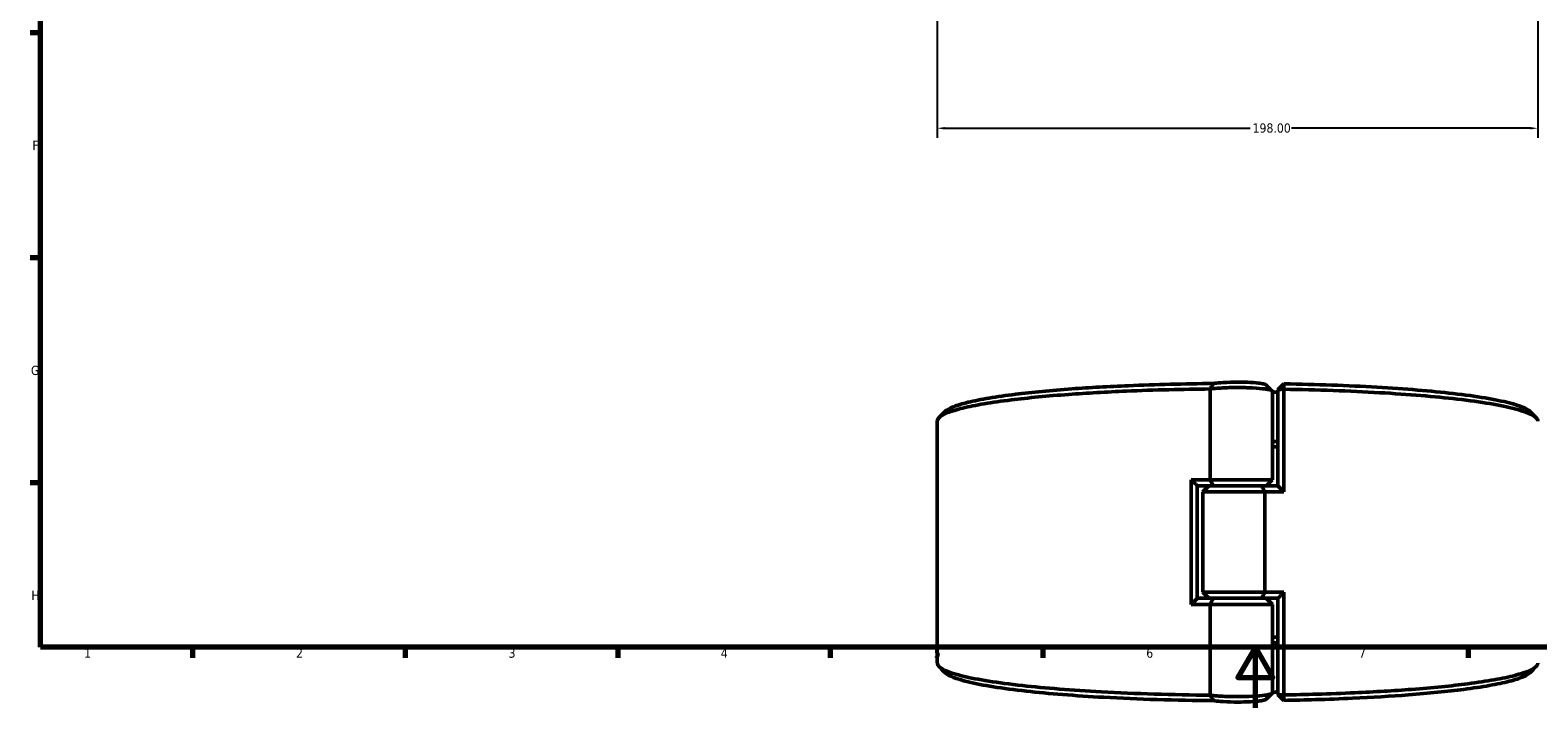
# Model space of a CAD drawing. Header units: millimetres. Extents: x 0 to 904, y 0 to 949.
# Tile 1 of 10: x 17 to 514, y 0 to 224. Entities that reach past the tile are written whole.
import ezdxf

# ---------------------------------------------------------------- set-up
doc = ezdxf.new("R2010")
doc.units = ezdxf.units.MM
for name, color, linetype, lineweight in [('Border (ANSI)', 7, 'Continuous', 70), ('Dimension (ANSI)', 7, 'Continuous', 25), ('Visible (ANSI)', 7, 'Continuous', 50)]:
    doc.layers.add(name, color=color, linetype=linetype, lineweight=lineweight)
doc.styles.add('Note Text (ANSI)', font='tahoma.ttf')
doc.dimstyles.new('Default - mm (ANSI)', dxfattribs={"dimtxt": 3.048, "dimasz": 2.5, "dimexe": 3.175, "dimexo": 1.6002, "dimgap": 0.8, "dimtad": 0, "dimtoh": 1, "dimrnd": 1e-08, "dimzin": 4, "dimdsep": 46, "dimtxsty": 'Note Text (ANSI)', "dimcen": 0.09, "dimdle": 10, "dimclrd": 256, "dimclre": 256, "dimclrt": 256, "dimadec": 1, "dimazin": 1, "dimtfac": 1, "dimtofl": 0, "dimtmove": 0, "dimatfit": 3, "dimfxl": 1, "dimtolj": 1, "dimtzin": 4, "dimlwd": -1, "dimlwe": -1, "dimarcsym": 0})

# ---------------------------------------------------------------- blocks, each defined once
blk = doc.blocks.new('Borders Default Border')
at = {"layer": 'Border (ANSI)'}
for p, q in [((20, 222.75), (16.55, 222.75)), ((20, 148.5), (16.55, 148.5)), ((20, 74.25), (16.55, 74.25)), ((70.08, 20), (70.08, 16.55)), ((140.17, 20), (140.17, 16.55)), ((210.25, 20), (210.25, 16.55)), ((280.33, 20), (280.33, 16.55)), ((350.42, 20), (350.42, 16.55)), ((490.58, 20), (490.58, 16.55))]:
    blk.add_line(p, q, dxfattribs=at)
at = {"layer": 'Border (ANSI)', "flags": 128}
for points in [[(20, 20), (20, 574), (821, 574), (821, 20), (20, 20)], [(420.5, 0), (420.5, 20), (414.73, 10), (426.27, 10), (420.5, 20)]]:
    blk.add_lwpolyline(points, dxfattribs=at)
at = {"layer": 'Border (ANSI)', "char_height": 3.05, "attachment_point": 7, "style": 'Note Text (ANSI)'}
for s, insert in [('F', (17.29, 184.1)), ('G', (16.81, 109.79)), ('H', (16.97, 35.6)), ('1', (34.35, 16.55)), ('2', (104.2, 16.55)), ('3', (174.26, 16.49)), ('4', (244.23, 16.55)), ('5', (314.48, 16.49)), ('6', (384.49, 16.49)), ('7', (454.6, 16.55))]:
    blk.add_mtext(s, dxfattribs=dict(at, insert=insert))
blk = doc.blocks.new('*D7')
at = {"layer": 'Defpoints', "color": 0, "transparency": 16777216}
for p in [(513.58, 328.42), (315.58, 327.52), (513.58, 191.27)]:
    blk.add_point(p, dxfattribs=at)
at = {"layer": 'Dimension (ANSI)', "transparency": 16777216}
for p, q in [((315.58, 325.92), (315.58, 188.1)), ((513.58, 326.82), (513.58, 188.1)), ((318.08, 191.27), (418.74, 191.27)), ((511.08, 191.27), (432.42, 191.27))]:
    blk.add_line(p, q, dxfattribs=at)
for points in [[(318.08, 191.69), (318.08, 190.86), (315.58, 191.27)], [(511.08, 191.69), (511.08, 190.86), (513.58, 191.27)]]:
    blk.add_solid(points, dxfattribs=at)
at = {"layer": 'Dimension (ANSI)', "transparency": 16777216, "insert": (419.54, 192.87), "char_height": 3.048, "attachment_point": 1, "style": 'Note Text (ANSI)'}
blk.add_mtext('\\A1;198.00', dxfattribs=at)

msp = doc.modelspace()

# ---------------------------------------------------------------- linework, layer by layer
at = {"layer": 'Visible (ANSI)'}
for p, q in [((405.567, 105.231), (405.567, 75.258)), ((426.061, 75.258), (426.061, 104.461)), ((427.881, 104.959), (429.881, 106.937)), ((429.861, 105.154), (427.881, 104.959)), ((427.881, 104.959), (427.881, 73.24)), ((429.861, 71.258), (429.861, 105.154)), ((315.581, 14.799), (315.581, 94.617)), ((399.302, 75.258), (399.302, 34.158)), ((399.302, 75.258), (405.567, 75.258)), ((405.567, 75.258), (426.061, 75.258)), ((424.061, 73.258), (426.061, 75.258)), ((401.281, 73.277), (401.281, 36.14)), ((406.652, 73.258), (401.281, 73.258)), ((405.101, 73.258), (403.101, 71.258)), ((423.596, 71.258), (403.101, 71.258)), ((403.101, 38.158), (403.101, 71.258)), ((422.511, 73.258), (406.652, 73.258)), ((406.652, 73.258), (422.511, 73.258)), ((422.511, 73.258), (427.881, 73.258)), ((429.861, 71.258), (423.596, 71.258)), ((423.596, 38.158), (423.596, 71.258)), ((401.281, 36.158), (406.652, 36.158)), ((403.101, 38.158), (423.596, 38.158)), ((405.101, 36.158), (403.101, 38.158)), ((406.652, 36.158), (422.511, 36.158)), ((422.511, 36.158), (406.652, 36.158)), ((427.881, 36.158), (422.511, 36.158)), ((423.596, 38.158), (429.861, 38.158)), ((424.061, 36.158), (426.061, 34.158)), ((427.881, 36.177), (427.881, 4.458)), ((429.861, 4.262), (429.861, 38.158)), ((405.567, 34.158), (399.302, 34.158)), ((426.061, 34.158), (405.567, 34.158)), ((405.567, 34.158), (405.567, 4.186)), ((426.061, 4.955), (426.061, 34.158)), ((427.881, 4.458), (429.861, 4.262)), ((429.881, 2.479), (427.881, 4.458))]:
    msp.add_line(p, q, dxfattribs=at)
for start, end in [(74.88339, 76.99136), (283.00864, 285.11661)]:
    msp.add_arc((414.581, 54.708), 51, start, end, dxfattribs=at)
for points, knots in [([(315.583, 94.617), (315.583, 95.027), (315.801, 95.437), (316.239, 95.843), (316.812, 96.376), (317.758, 96.903), (320.375, 97.937), (322.046, 98.443), (326.073, 99.422), (328.43, 99.896), (333.775, 100.799), (336.764, 101.229), (342.816, 101.975), (345.8, 102.299), (352.126, 102.903), (355.468, 103.182), (364.902, 103.873), (371.281, 104.238), (382.509, 104.72), (387.203, 104.879), (396.451, 105.113), (400.995, 105.193), (405.567, 105.238)], [1.5686349, 1.5686349, 1.5686349, 1.5686349, 1.6839871, 1.6839871, 1.6839871, 1.8348311, 1.8348311, 1.985675, 1.985675, 2.1365189, 2.1365189, 2.2873629, 2.2873629, 2.4155802, 2.4155802, 2.5437976, 2.5437976, 2.7617671, 2.7617671, 2.9107735, 2.9107735, 3.0502154, 3.0502154, 3.0502154, 3.0502154]), ([(406.655, 107.033), (401.854, 106.991), (397.082, 106.91), (387.703, 106.673), (383.096, 106.516), (372.077, 106.043), (365.818, 105.685), (356.565, 105.007), (353.289, 104.732), (347.088, 104.14), (344.164, 103.822), (338.237, 103.09), (335.311, 102.668), (330.082, 101.782), (327.778, 101.318), (323.846, 100.357), (322.217, 99.86), (319.671, 98.847), (318.753, 98.33), (318.202, 97.808), (318.18, 97.787), (318.159, 97.767), (318.138, 97.746)], [-3.05978, -3.05978, -3.05978, -3.05978, -2.9107735, -2.9107735, -2.7617671, -2.7617671, -2.5437976, -2.5437976, -2.4155802, -2.4155802, -2.2873629, -2.2873629, -2.1365189, -2.1365189, -1.985675, -1.985675, -1.8348311, -1.8348311, -1.6839871, -1.6839871, -1.6839871, -1.6779804, -1.6779804, -1.6779804, -1.6779804]), ([(405.567, 105.231), (406.217, 105.32), (406.979, 105.4), (409.422, 105.595), (411.317, 105.675), (414.962, 105.721), (416.694, 105.701), (420.018, 105.576), (421.591, 105.466), (423.642, 105.234), (424.31, 105.132), (424.825, 105.021), (425.341, 104.911), (425.705, 104.792), (426.007, 104.601), (426.061, 104.531), (426.06, 104.461)], [-4.0594646, -4.0594646, -4.0594646, -4.0594646, -3.7820353, -3.7820353, -3.2580491, -3.2580491, -2.8051069, -2.8051069, -2.3233879, -2.3233879, -2.0223135, -2.0223135, -2.0223135, -1.7212392, -1.7212392, -1.5521589, -1.5521589, -1.5521589, -1.5521589]), ([(406.655, 107.033), (406.469, 106.736), (406.285, 106.437), (405.927, 105.839), (405.75, 105.539), (405.577, 105.238)], [-0.28270286, -0.28270286, -0.28270286, -0.28270286, -0.14137098, -0.14137098, 0, 0, 0, 0]), ([(424.007, 106.582), (423.992, 106.597), (423.975, 106.612), (423.811, 106.728), (423.525, 106.827), (423.109, 106.919), (422.694, 107.011), (422.148, 107.097), (420.456, 107.291), (419.144, 107.383), (416.358, 107.488), (414.901, 107.505), (411.839, 107.467), (410.249, 107.399), (408.034, 107.221), (407.263, 107.133), (406.655, 107.033)], [1.6778877, 1.6778877, 1.6778877, 1.6778877, 1.7212392, 1.7212392, 2.0223135, 2.0223135, 2.0223135, 2.3233879, 2.3233879, 2.8051069, 2.8051069, 3.2580491, 3.2580491, 3.7820353, 3.7820353, 4.132247, 4.132247, 4.132247, 4.132247]), ([(429.861, 105.154), (429.864, 105.451), (429.868, 105.749), (429.875, 106.343), (429.878, 106.64), (429.881, 106.937)], [-0.2692126, -0.2692126, -0.2692126, -0.2692126, -0.13461469, -0.13461469, 0, 0, 0, 0]), ([(429.861, 105.154), (440.857, 104.969), (451.56, 104.582), (470.919, 103.463), (479.619, 102.74), (494.993, 100.962), (501.443, 99.885), (509.783, 97.731), (512.219, 96.679), (513.149, 95.613), (513.437, 95.282), (513.581, 94.95), (513.581, 94.617)], [0.1552894, 0.1552894, 0.1552894, 0.1552894, 0.4932909, 0.4932909, 0.8222265, 0.8222265, 1.1776884, 1.1776884, 1.4793915, 1.4793915, 1.4793915, 1.5729578, 1.5729578, 1.5729578, 1.5729578]), ([(511.025, 97.746), (510.034, 98.735), (507.723, 99.709), (499.778, 101.771), (493.469, 102.828), (478.407, 104.573), (469.877, 105.282), (450.973, 106.376), (440.572, 106.754), (429.881, 106.937)], [-1.4636122, -1.4636122, -1.4636122, -1.4636122, -1.1776884, -1.1776884, -0.8222265, -0.8222265, -0.4932909, -0.4932909, -0.158412, -0.158412, -0.158412, -0.158412]), ([(405.567, 4.179), (393.103, 4.302), (380.86, 4.682), (360.044, 5.824), (351.201, 6.526), (335.471, 8.267), (328.805, 9.33), (320.032, 11.463), (317.385, 12.509), (316.239, 13.573), (315.801, 13.98), (315.582, 14.39), (315.582, 14.799)], [-3.0502154, -3.0502154, -3.0502154, -3.0502154, -2.6700963, -2.6700963, -2.3411623, -2.3411623, -1.985675, -1.985675, -1.6839871, -1.6839871, -1.6839871, -1.5686349, -1.5686349, -1.5686349, -1.5686349]), ([(318.138, 11.671), (318.159, 11.65), (318.18, 11.629), (318.202, 11.608), (319.304, 10.565), (321.88, 9.54), (330.446, 7.447), (336.968, 6.405), (352.38, 4.696), (361.052, 4.007), (381.751, 2.871), (394.099, 2.494), (406.655, 2.383)], [1.6779804, 1.6779804, 1.6779804, 1.6779804, 1.6839871, 1.6839871, 1.6839871, 1.985675, 1.985675, 2.3411623, 2.3411623, 2.6700963, 2.6700963, 3.05978, 3.05978, 3.05978, 3.05978]), ([(513.58, 14.799), (513.58, 14.467), (513.437, 14.135), (513.149, 13.804), (512.684, 13.271), (511.844, 12.741), (509.437, 11.701), (507.869, 11.191), (504.04, 10.203), (501.779, 9.724), (496.616, 8.808), (493.714, 8.371), (487.814, 7.611), (484.896, 7.28), (478.692, 6.662), (475.407, 6.374), (466.114, 5.662), (459.809, 5.282), (449.153, 4.795), (444.993, 4.64), (437.172, 4.408), (433.533, 4.324), (429.861, 4.262)], [-1.5729578, -1.5729578, -1.5729578, -1.5729578, -1.4793915, -1.4793915, -1.4793915, -1.32854, -1.32854, -1.1776884, -1.1776884, -1.0268368, -1.0268368, -0.8759852, -0.8759852, -0.7477614, -0.7477614, -0.6195375, -0.6195375, -0.401557, -0.401557, -0.2681539, -0.2681539, -0.1552894, -0.1552894, -0.1552894, -0.1552894]), ([(429.881, 2.479), (433.385, 2.539), (436.858, 2.62), (444.438, 2.844), (448.52, 2.997), (458.977, 3.475), (465.163, 3.848), (474.276, 4.547), (477.497, 4.83), (483.577, 5.436), (486.436, 5.761), (492.214, 6.507), (495.054, 6.935), (500.103, 7.834), (502.312, 8.303), (506.05, 9.273), (507.578, 9.773), (509.796, 10.739), (510.557, 11.203), (511.025, 11.671)], [0.158412, 0.158412, 0.158412, 0.158412, 0.2681539, 0.2681539, 0.401557, 0.401557, 0.6195375, 0.6195375, 0.7477614, 0.7477614, 0.8759852, 0.8759852, 1.0268368, 1.0268368, 1.1776884, 1.1776884, 1.32854, 1.32854, 1.4636122, 1.4636122, 1.4636122, 1.4636122]), ([(426.06, 4.955), (426.061, 4.886), (426.007, 4.816), (425.705, 4.625), (425.341, 4.506), (424.825, 4.395), (424.31, 4.285), (423.642, 4.182), (421.591, 3.95), (420.018, 3.841), (416.694, 3.716), (414.962, 3.695), (411.317, 3.741), (409.422, 3.822), (406.979, 4.016), (406.217, 4.096), (405.567, 4.186)], [1.5521589, 1.5521589, 1.5521589, 1.5521589, 1.7212392, 1.7212392, 2.0223135, 2.0223135, 2.0223135, 2.3233879, 2.3233879, 2.8051069, 2.8051069, 3.2580491, 3.2580491, 3.7820353, 3.7820353, 4.0594646, 4.0594646, 4.0594646, 4.0594646]), ([(405.577, 4.179), (405.749, 3.88), (405.924, 3.581), (406.283, 2.983), (406.467, 2.682), (406.655, 2.383)], [-0.28272069, -0.28272069, -0.28272069, -0.28272069, -0.14230343, -0.14230343, 0, 0, 0, 0]), ([(406.655, 2.383), (407.263, 2.284), (408.034, 2.195), (410.249, 2.018), (411.839, 1.95), (414.901, 1.911), (416.358, 1.929), (419.144, 2.033), (420.456, 2.125), (422.148, 2.32), (422.694, 2.405), (423.109, 2.498), (423.525, 2.59), (423.811, 2.689), (423.975, 2.805), (423.992, 2.82), (424.007, 2.834)], [-4.132247, -4.132247, -4.132247, -4.132247, -3.7820353, -3.7820353, -3.2580491, -3.2580491, -2.8051069, -2.8051069, -2.3233879, -2.3233879, -2.0223135, -2.0223135, -2.0223135, -1.7212392, -1.7212392, -1.6778877, -1.6778877, -1.6778877, -1.6778877]), ([(429.881, 2.479), (429.878, 2.776), (429.875, 3.073), (429.868, 3.668), (429.864, 3.965), (429.861, 4.262)], [-0.26921248, -0.26921248, -0.26921248, -0.26921248, -0.13459764, -0.13459764, 0, 0, 0, 0])]:
    msp.add_open_spline(points, degree=3, knots=knots, dxfattribs=at)
for points in [[(405.577, 105.238), (405.574, 105.235), (405.57, 105.233), (405.567, 105.231)], [(405.577, 105.238), (405.574, 105.238), (405.57, 105.238), (405.567, 105.238)], [(424.007, 106.582), (424.669, 105.919), (425.332, 105.256), (425.995, 104.594)], [(316.15, 95.758), (316.813, 96.42), (317.476, 97.083), (318.138, 97.746)], [(511.025, 97.746), (511.687, 97.083), (512.35, 96.42), (513.013, 95.758)], [(427.881, 87.923), (427.276, 87.912), (426.669, 87.902), (426.061, 87.893)], [(426.061, 86.109), (426.669, 86.119), (427.276, 86.129), (427.881, 86.14)], [(401.281, 73.277), (400.62, 73.934), (399.96, 74.595), (399.302, 75.258)], [(405.567, 75.258), (405.914, 74.59), (406.277, 73.918), (406.652, 73.258)], [(422.511, 73.258), (422.886, 72.598), (423.249, 71.926), (423.596, 71.258)], [(427.881, 73.24), (428.543, 72.583), (429.203, 71.922), (429.861, 71.258)], [(401.281, 36.14), (400.62, 35.483), (399.96, 34.822), (399.302, 34.158)], [(406.652, 36.158), (406.277, 35.498), (405.914, 34.826), (405.567, 34.158)], [(422.511, 36.158), (422.886, 36.818), (423.249, 37.49), (423.596, 38.158)], [(429.861, 38.158), (429.203, 37.495), (428.543, 36.834), (427.881, 36.177)], [(427.881, 23.277), (427.276, 23.288), (426.669, 23.298), (426.061, 23.307)], [(426.061, 21.523), (426.669, 21.514), (427.276, 21.504), (427.881, 21.493)], [(318.138, 11.671), (317.476, 12.333), (316.813, 12.996), (316.15, 13.659)], [(513.013, 13.659), (512.35, 12.996), (511.687, 12.333), (511.025, 11.671)], [(405.567, 4.186), (405.57, 4.183), (405.574, 4.181), (405.577, 4.179)], [(405.567, 4.179), (405.57, 4.179), (405.574, 4.179), (405.577, 4.179)], [(425.995, 4.823), (425.332, 4.16), (424.669, 3.497), (424.007, 2.834)]]:
    msp.add_open_spline(points, degree=3, dxfattribs=at)

# ---------------------------------------------------------------- block references
msp.add_blockref('Borders Default Border', (0, 0))

# ---------------------------------------------------------------- dimensions: what is measured, and where the dimension line sits
at = {"layer": 'Dimension (ANSI)'}
dim = msp.add_linear_dim(base=(513.577, 191.272), p1=(315.581, 327.518), p2=(513.577, 328.424), angle=180, dimstyle='Default - mm (ANSI)', override={"dimgap": 0.8, "dimtoh": 0, "dimdec": 2, "dimtol": 0, "dimlim": 0, "dimtp": 0, "dimtm": 0, "dimtdec": 2, "dimatfit": 1}, dxfattribs=at)
dim.commit()
dim.dimension.update_dxf_attribs({"geometry": '*D7', "text_midpoint": (425.581, 191.272), "dimtype": 160})

doc.saveas('drawing.dxf')
